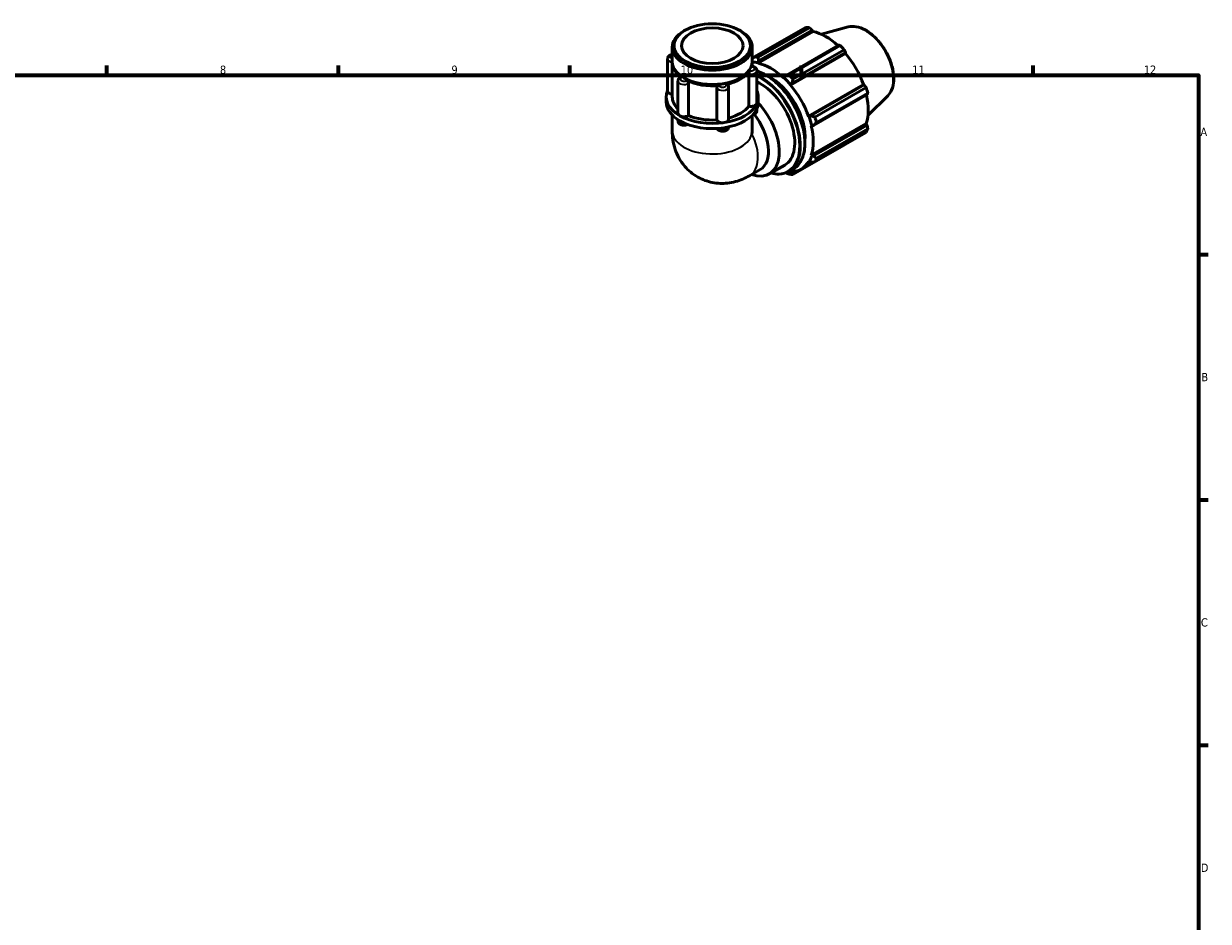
# Model space of a CAD drawing. Header units: millimetres. Extents: x 0 to 908, y 0 to 899.
# Tile 5 of 5: x 465 to 824, y 318 to 590. Entities that reach past the tile are written whole.
import ezdxf

# ---------------------------------------------------------------- set-up
doc = ezdxf.new("R2010")
doc.units = ezdxf.units.MM
for name, color, linetype, lineweight in [('Border (ISO)', 7, 'Continuous', 70), ('Visible (ISO)', 7, 'Continuous', 50), ('Visible Narrow (ISO)', 7, 'Continuous', 35)]:
    doc.layers.add(name, color=color, linetype=linetype, lineweight=lineweight)
doc.styles.add('Note Text (ISO)', font='tahoma.ttf')

# ---------------------------------------------------------------- blocks, each defined once
blk = doc.blocks.new('Borders Default Border')
at = {"layer": 'Border (ISO)'}
for p, q in [((490.58, 574), (490.58, 576.9)), ((560.67, 574), (560.67, 576.9)), ((630.75, 574), (630.75, 576.9)), ((700.83, 574), (700.83, 576.9)), ((770.92, 574), (770.92, 576.9)), ((821, 519.75), (823.9, 519.75)), ((821, 445.5), (823.9, 445.5)), ((821, 371.25), (823.9, 371.25))]:
    blk.add_line(p, q, dxfattribs=at)
at = {"layer": 'Border (ISO)', "flags": 128}
blk.add_lwpolyline([(20, 20), (20, 574), (821, 574), (821, 20), (20, 20)], dxfattribs=at)
at = {"layer": 'Border (ISO)', "color": 232, "true_color": 0xca0064, "char_height": 2.5, "attachment_point": 7, "style": 'Note Text (ISO)'}
for s, insert in [('8', (524.81, 574.34)), ('9', (594.88, 574.35)), ('10', (664.29, 574.35)), ('11', (734.37, 574.4)), ('12', (804.46, 574.4)), ('A', (821.59, 555.62)), ('B', (821.89, 481.37)), ('C', (821.73, 407.08)), ('D', (821.73, 332.88))]:
    blk.add_mtext(s, dxfattribs=dict(at, insert=insert))

msp = doc.modelspace()

# ---------------------------------------------------------------- linework, layer by layer
at = {"layer": 'Visible (ISO)'}
for p, q in [((686.518, 579.536), (702.041, 588.475)), ((703.244, 588.358), (687.722, 579.419)), ((714.979, 588.581), (706.859, 586.379)), ((665.63, 587.611), (665.233, 587.381)), ((682.028, 587.611), (682.425, 587.381)), ((687.707, 577.614), (704.371, 587.21)), ((687.858, 578.301), (704.112, 587.661)), ((704.112, 587.661), (704.371, 587.21)), ((661.719, 578.157), (661.719, 582.469)), ((685.939, 578.157), (685.939, 582.469)), ((712.073, 583.076), (695.819, 573.716)), ((697.059, 574.042), (712.582, 582.981)), ((713.786, 581.711), (698.263, 572.772)), ((660.315, 578.959), (660.315, 569.197)), ((661.719, 567.392), (661.719, 577.748)), ((686.477, 579.483), (685.939, 579.173)), ((685.939, 578.942), (686.155, 579.066)), ((685.939, 576.67), (685.939, 577.748)), ((687.666, 577.79), (687.858, 578.301)), ((687.707, 577.614), (687.666, 577.79)), ((697.484, 570.995), (714.148, 580.591)), ((697.951, 571.468), (714.205, 580.828)), ((714.205, 580.828), (714.148, 580.591)), ((684.926, 564.6), (684.926, 574.361)), ((687.343, 575.349), (687.343, 565.587)), ((663.449, 572.223), (663.449, 562.461)), ((665.588, 573.038), (665.233, 573.244)), ((666.643, 571.54), (666.643, 561.779)), ((675.178, 560.462), (675.178, 570.223)), ((678.78, 570.418), (678.78, 560.656)), ((682.07, 573.038), (682.425, 573.244)), ((695.461, 573.301), (695.419, 573.173)), ((695.819, 573.716), (695.461, 573.301)), ((697.484, 570.995), (697.548, 571.1)), ((697.548, 571.1), (697.951, 571.468)), ((702.938, 561.55), (719.601, 571.146)), ((719.834, 571.078), (703.58, 561.718)), ((704.866, 561.336), (720.389, 570.275)), ((719.601, 571.146), (719.834, 571.078)), ((659.902, 565.839), (659.902, 567.392)), ((687.756, 565.839), (687.756, 567.392)), ((704.463, 558.745), (720.717, 568.105)), ((720.887, 568.596), (705.365, 559.657)), ((726.952, 567.789), (720.972, 561.872)), ((687.343, 563.901), (687.343, 563.333)), ((661.719, 561.878), (661.719, 557.134)), ((663.449, 560.492), (663.449, 560.207)), ((685.939, 561.878), (685.939, 558.042)), ((703.06, 561.553), (702.938, 561.55)), ((703.58, 561.718), (703.06, 561.553)), ((703.793, 549.753), (720.457, 559.349)), ((703.793, 558.669), (703.925, 558.642)), ((703.925, 558.642), (704.463, 558.745)), ((720.717, 558.9), (704.463, 549.54)), ((720.389, 556.695), (704.866, 547.756)), ((705.365, 548.861), (720.887, 557.8)), ((720.457, 559.349), (720.717, 558.9)), ((698.263, 543.924), (713.786, 552.863)), ((703.925, 549.629), (703.793, 549.753)), ((704.463, 549.54), (703.925, 549.629)), ((685.142, 543.581), (688.336, 545.421)), ((691.083, 544.101), (695.75, 546.788)), ((697.144, 544.891), (698.247, 545.526)), ((700.613, 545.538), (704.341, 547.685)), ((702.938, 547.858), (703.06, 547.714)), ((703.06, 547.714), (703.58, 547.584)), ((697.548, 544.515), (697.484, 544.693)), ((697.951, 544.317), (697.548, 544.515)), ((698.915, 544.872), (697.951, 544.317))]:
    msp.add_line(p, q, dxfattribs=at)
for major_axis in [(11.551, 0), (9.316, 0)]:
    msp.add_ellipse((673.829, 582.926), major_axis=major_axis, ratio=0.5758617, dxfattribs=at)
for centre, major_axis, ratio, start_param, end_param in [((707.913, 570.669), (-9.731, 16.898), 0.5780931, 5.8451561, 5.9396837), ((673.829, 582.469), (-12.11, 0), 0.5758617, 5.5016397, 10.2063236), ((708.227, 570.85), (9.05, -15.715), 0.5780931, 2.0696433, 2.6635608), ((707.913, 570.669), (9.731, -16.898), 0.5780931, 1.9181653, 2.0126929), ((673.829, 577.748), (-12.11, 0), 0.5758617, 6.2538732, 6.9785531), ((673.829, 578.157), (-12.11, 0), 0.5758617, 0, 3.1415927), ((673.829, 577.748), (12.11, 0), 0.5758617, 6.1114163, 6.3124974), ((691.563, 561.254), (-9.147, 15.884), 0.5780931, 5.8051535, 5.9488368), ((692.39, 561.73), (-9.731, 16.898), 0.5780931, 5.8451561, 5.9396837), ((691.563, 561.254), (-9.05, 15.715), 0.5780931, 5.1942882, 5.8051535), ((708.227, 570.85), (9.05, -15.715), 0.5780931, 1.2672974, 1.8781627), ((673.829, 577.748), (12.11, 0), 0.5758617, 5.0642188, 5.9313555), ((692.39, 561.73), (-9.731, 16.898), 0.5780931, 5.059758, 5.1542856), ((673.829, 577.748), (11.61, 0), 0.5758617, 3.9231383, 5.5016397), ((673.829, 577.748), (-12.11, 0), 0.5758617, 0.8754286, 1.7425653), ((688.452, 559.462), (7.298, -12.674), 0.5780931, 0, 2.4655674), ((691.563, 561.254), (7.298, -12.674), 0.5780931, 0.6899005, 2.4516921), ((691.563, 561.254), (9.147, -15.884), 0.5780931, 1.8781627, 2.0526956), ((691.563, 561.254), (-9.05, 15.715), 0.5780931, 4.4088901, 5.0197553), ((707.913, 570.669), (9.731, -16.898), 0.5780931, 1.1327672, 1.2272947), ((673.829, 567.392), (-13.927, 0), 0.5758617, 6.0391476, 7.0685835), ((662.131, 569.197), (-1.817, 0), 0.5758617, 0, 1.3416347), ((673.829, 567.392), (-12.11, 0), 0.5758617, 0, 0.5411696), ((673.829, 567.392), (13.927, 0), 0.5758617, 6.0213859, 6.527223), ((708.227, 570.85), (9.05, -15.715), 0.5780931, 0.4818993, 1.0759774), ((673.829, 565.839), (-13.927, 0), 0.5758617, 0, 0.7853982), ((673.829, 567.392), (13.927, 0), 0.5758617, 4.9741884, 6.0213859), ((673.829, 565.839), (13.927, 0), 0.5758617, 4.9741884, 6.0213859), ((673.829, 567.392), (12.11, 0), 0.5758617, 5.1335486, 5.8712449), ((685.526, 565.587), (1.817, 0), 0.5758617, 4.3755191, 6.0213859), ((683.785, 556.775), (7.298, -12.674), 0.5780931, 5.6879997, 8.2482642), ((673.829, 565.839), (13.927, 0), 0.5758617, 6.0213859, 6.2831853), ((685.526, 565.587), (1.817, 0), 0.5758617, 6.0213859, 6.2831853), ((665.266, 562.461), (-1.817, 0), 0.5758617, 0, 0.7853982), ((665.266, 562.461), (-1.817, 0), 0.5758617, 0.7853982, 2.431265), ((673.829, 567.392), (13.927, 0), 0.5758617, 3.9269908, 4.9741884), ((673.829, 565.839), (13.927, 0), 0.5758617, 3.9269908, 4.9741884), ((673.829, 567.392), (12.11, 0), 0.5758617, 4.0771318, 4.8240474), ((676.963, 560.656), (-1.817, 0), 0.5758617, 0.1867289, 1.8325957), ((676.963, 560.656), (1.817, 0), 0.5758617, 4.9741884, 6.2831853), ((682.293, 555.915), (6.043, -10.494), 0.5780931, 0, 1.8495576), ((691.563, 561.254), (9.147, -15.884), 0.5780931, 1.0927645, 1.2672974), ((692.39, 561.73), (-9.731, 16.898), 0.5780931, 4.2743598, 4.3688874), ((673.829, 551.041), (-8.571, -14.827), 0.5769785, 2.234637, 2.3571613), ((691.563, 561.254), (-9.05, 15.715), 0.5780931, 3.6234919, 4.2343571), ((707.913, 570.669), (9.731, -16.898), 0.5780931, 0.347369, 0.4418966), ((691.563, 561.254), (9.147, -15.884), 0.5780931, 0.3073663, 0.4818993), ((692.39, 561.73), (9.731, -16.898), 0.5780931, 0.347369, 0.4418966), ((691.563, 561.254), (9.05, -15.715), 0.5780931, 5.9796864, 6.5905516), ((691.563, 561.254), (9.147, -15.884), 0.5780931, 5.8879769, 5.9796864), ((692.39, 561.73), (9.731, -16.898), 0.5780931, 5.8451561, 5.9396837)]:
    msp.add_ellipse(centre, major_axis=major_axis, ratio=ratio, start_param=start_param, end_param=end_param, dxfattribs=at)
for points, weights in [([(704.112, 587.661), (703.689, 588.003), (703.244, 588.358)], [1.00441573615, 1.00261475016, 1]), ([(712.582, 582.981), (712.324, 583.031), (712.073, 583.076)], [1, 1.00261475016, 1.00441573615]), ([(714.205, 580.828), (714.001, 581.262), (713.786, 581.711)], [1.00441573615, 1.00261475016, 1]), ([(686.518, 579.536), (686.221, 579.153), (685.939, 578.785)], [1.01913302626, 1.01502345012, 1.01049676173]), ([(687.858, 578.301), (687.786, 578.845), (687.722, 579.419)], [1.00702114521, 1.01347273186, 1.01913302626]), ([(697.059, 574.042), (696.421, 573.873), (695.819, 573.716)], [1.01913302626, 1.01347273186, 1.00702114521]), ([(697.951, 571.468), (698.099, 572.104), (698.263, 572.772)], [1.00702114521, 1.01347273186, 1.01913302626]), ([(720.389, 570.275), (720.107, 570.685), (719.834, 571.078)], [1, 1.00261475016, 1.00441573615]), ([(720.717, 568.105), (720.802, 568.346), (720.887, 568.596)], [1.00441573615, 1.00261475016, 1]), ([(704.866, 561.336), (704.205, 561.528), (703.58, 561.718)], [1.01913302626, 1.01347273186, 1.00702114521]), ([(704.463, 558.745), (704.899, 559.188), (705.365, 559.657)], [1.00702114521, 1.01347273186, 1.01913302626]), ([(720.887, 557.8), (720.802, 558.362), (720.717, 558.9)], [1, 1.00261475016, 1.00441573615]), ([(713.786, 552.863), (713.797, 552.884), (713.808, 552.905)], [1, 1.00013162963, 1.00026119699]), ([(705.365, 548.861), (704.899, 549.204), (704.463, 549.54)], [1.01913302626, 1.01347273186, 1.00702114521]), ([(703.58, 547.584), (704.205, 547.665), (704.866, 547.756)], [1.00702114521, 1.01347273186, 1.01913302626]), ([(696.094, 544.415), (696.566, 544.229), (697.059, 544.041)], [1.00988801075, 1.01474797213, 1.01913302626]), ([(698.263, 543.924), (698.099, 544.122), (697.951, 544.317)], [1.01913302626, 1.01347273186, 1.00702114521])]:
    msp.add_rational_spline(points, weights, degree=2, dxfattribs=at)
for points, knots in [([(714.979, 588.581), (715.73, 588.785), (716.543, 588.81), (718.282, 588.523), (719.213, 588.181), (721.086, 587.153), (722.026, 586.453), (723.798, 584.782), (724.63, 583.81), (726.105, 581.696), (726.749, 580.555), (727.791, 578.211), (728.188, 577.008), (728.692, 574.652), (728.799, 573.498), (728.694, 571.352), (728.482, 570.357), (727.814, 568.84), (727.429, 568.261), (726.952, 567.789)], [5.6508865, 5.6508865, 5.6508865, 5.6508865, 5.9414672, 5.9414672, 6.2600776, 6.2600776, 6.59097, 6.59097, 6.9211718, 6.9211718, 7.2498571, 7.2498571, 7.5786217, 7.5786217, 7.9089938, 7.9089938, 8.2396148, 8.2396148, 8.4901479, 8.4901479, 8.4901479, 8.4901479]), ([(660.315, 578.959), (660.315, 579.087), (660.338, 579.215), (660.425, 579.457), (660.491, 579.57), (660.661, 579.786), (660.771, 579.883), (661.038, 580.066), (661.201, 580.141), (661.484, 580.233), (661.6, 580.261), (661.719, 580.28)], [3.9269908, 3.9269908, 3.9269908, 3.9269908, 4.130731, 4.130731, 4.3518433, 4.3518433, 4.6269323, 4.6269323, 4.9831898, 4.9831898, 5.2226857, 5.2226857, 5.2226857, 5.2226857]), ([(684.926, 574.361), (684.926, 574.436), (684.933, 574.519), (684.96, 574.696), (684.98, 574.789), (685.031, 574.97), (685.06, 575.057), (685.124, 575.212), (685.157, 575.28), (685.193, 575.337), (685.195, 575.341), (685.197, 575.344)], [0.11459256, 0.11459256, 0.11459256, 0.11459256, 0.14190665, 0.14190665, 0.17026191, 0.17026191, 0.198685, 0.198685, 0.22711526, 0.22711526, 0.22918475, 0.22918475, 0.22918475, 0.22918475]), ([(685.761, 576.556), (685.776, 576.606), (685.79, 576.642), (685.811, 576.679), (685.819, 576.687), (685.826, 576.686)], [0.229058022, 0.229058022, 0.229058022, 0.229058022, 0.255395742, 0.255395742, 0.274544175, 0.274544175, 0.274544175, 0.274544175]), ([(685.826, 576.686), (685.963, 576.67), (686.098, 576.643), (686.36, 576.565), (686.488, 576.515), (686.732, 576.385), (686.848, 576.305), (687.061, 576.105), (687.157, 575.983), (687.289, 575.713), (687.33, 575.571), (687.342, 575.398), (687.343, 575.374), (687.343, 575.349)], [5.6970392, 5.6970392, 5.6970392, 5.6970392, 5.971348, 5.971348, 6.2456569, 6.2456569, 6.5199657, 6.5199657, 6.7942746, 6.7942746, 7.0291661, 7.0291661, 7.0685835, 7.0685835, 7.0685835, 7.0685835]), ([(687.343, 575.281), (687.573, 575.207), (687.805, 575.125), (689.32, 574.533), (690.627, 573.775), (693.167, 571.826), (694.4, 570.635), (696.666, 567.943), (697.699, 566.443), (699.464, 563.286), (700.195, 561.629), (701.284, 558.32), (701.641, 556.67), (701.94, 553.538), (701.882, 552.057), (701.347, 549.418), (700.871, 548.259), (699.666, 546.571), (699.006, 545.963), (698.247, 545.526)], [6.0660125, 6.0660125, 6.0660125, 6.0660125, 6.124458, 6.124458, 6.4470627, 6.4470627, 6.7701575, 6.7701575, 7.0927172, 7.0927172, 7.4150731, 7.4150731, 7.7376951, 7.7376951, 8.0608475, 8.0608475, 8.3830622, 8.3830622, 8.6413135, 8.6413135, 8.6413135, 8.6413135]), ([(663.449, 572.223), (663.449, 572.33), (663.466, 572.437), (663.525, 572.637), (663.568, 572.729), (663.671, 572.896), (663.73, 572.97), (663.858, 573.102), (663.926, 573.159), (664.069, 573.26), (664.143, 573.305), (664.22, 573.343)], [3.92699082, 3.92699082, 3.92699082, 3.92699082, 4.09718182, 4.09718182, 4.26737282, 4.26737282, 4.43756381, 4.43756381, 4.60775481, 4.60775481, 4.77794581, 4.77794581, 4.77794581, 4.77794581]), ([(664.22, 573.343), (664.256, 573.361), (664.298, 573.367), (664.398, 573.353), (664.457, 573.329), (664.522, 573.286), (664.526, 573.283), (664.531, 573.28)], [0.174244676, 0.174244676, 0.174244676, 0.174244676, 0.198685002, 0.198685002, 0.227115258, 0.227115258, 0.22918475, 0.22918475, 0.22918475, 0.22918475]), ([(666.07, 572.393), (666.138, 572.361), (666.205, 572.316), (666.339, 572.202), (666.403, 572.132), (666.513, 571.978), (666.558, 571.895), (666.621, 571.728), (666.639, 571.644), (666.643, 571.557), (666.643, 571.549), (666.643, 571.54)], [0.22905802, 0.22905802, 0.22905802, 0.22905802, 0.25539574, 0.25539574, 0.28382728, 0.28382728, 0.31224841, 0.31224841, 0.34060196, 0.34060196, 0.34365132, 0.34365132, 0.34365132, 0.34365132]), ([(675.178, 570.223), (675.178, 570.298), (675.195, 570.373), (675.263, 570.518), (675.314, 570.587), (675.444, 570.709), (675.522, 570.76), (675.693, 570.837), (675.785, 570.863), (675.885, 570.875), (675.892, 570.876), (675.899, 570.877)], [0.11459256, 0.11459256, 0.11459256, 0.11459256, 0.14190665, 0.14190665, 0.17026191, 0.17026191, 0.198685, 0.198685, 0.22711526, 0.22711526, 0.22918475, 0.22918475, 0.22918475, 0.22918475]), ([(678.002, 571.201), (678.085, 571.219), (678.166, 571.223), (678.325, 571.207), (678.4, 571.183), (678.528, 571.109), (678.579, 571.059), (678.615, 570.998)], [0.229058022, 0.229058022, 0.229058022, 0.229058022, 0.255395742, 0.255395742, 0.283827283, 0.283827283, 0.311896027, 0.311896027, 0.311896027, 0.311896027]), ([(678.615, 570.998), (678.635, 570.965), (678.654, 570.931), (678.688, 570.86), (678.703, 570.823), (678.73, 570.746), (678.742, 570.707), (678.76, 570.626), (678.768, 570.585), (678.777, 570.502), (678.78, 570.46), (678.78, 570.418)], [0.45133817, 0.45133817, 0.45133817, 0.45133817, 0.51815017, 0.51815017, 0.58496217, 0.58496217, 0.65177417, 0.65177417, 0.71858616, 0.71858616, 0.78539816, 0.78539816, 0.78539816, 0.78539816]), ([(687.343, 563.333), (687.343, 563.205), (687.319, 563.077), (687.232, 562.835), (687.167, 562.722), (686.996, 562.506), (686.887, 562.409), (686.619, 562.226), (686.457, 562.151), (686.225, 562.076), (686.162, 562.058), (686.097, 562.043)], [0.7853982, 0.7853982, 0.7853982, 0.7853982, 0.9891383, 0.9891383, 1.2102506, 1.2102506, 1.4853396, 1.4853396, 1.8415971, 1.8415971, 1.9737024, 1.9737024, 1.9737024, 1.9737024]), ([(666.313, 559.087), (666.21, 559.035), (666.104, 558.993), (665.807, 558.902), (665.612, 558.868), (665.22, 558.846), (665.023, 558.857), (664.639, 558.923), (664.451, 558.978), (664.097, 559.143), (663.931, 559.251), (663.675, 559.518), (663.576, 559.663), (663.473, 559.951), (663.449, 560.079), (663.449, 560.207)], [1.6355558, 1.6355558, 1.6355558, 1.6355558, 1.8642667, 1.8642667, 2.2575447, 2.2575447, 2.6458325, 2.6458325, 3.0367639, 3.0367639, 3.4230192, 3.4230192, 3.7228307, 3.7228307, 3.9269908, 3.9269908, 3.9269908, 3.9269908]), ([(661.719, 557.134), (661.719, 555.399), (661.941, 553.53), (663.177, 549.844), (664.1, 548.044), (666.563, 545.162), (667.904, 544.029), (670.803, 542.382), (672.324, 541.833), (675.419, 541.22), (676.98, 541.188), (680.137, 541.526), (681.674, 541.972), (683.786, 542.852), (684.485, 543.203), (685.142, 543.581)], [3.1415927, 3.1415927, 3.1415927, 3.1415927, 3.4557519, 3.4557519, 3.7265194, 3.7265194, 3.9322993, 3.9322993, 4.1225797, 4.1225797, 4.3270612, 4.3270612, 4.5754459, 4.5754459, 4.712389, 4.712389, 4.712389, 4.712389]), ([(678.778, 558.342), (678.772, 558.234), (678.75, 558.128), (678.669, 557.904), (678.604, 557.791), (678.433, 557.574), (678.323, 557.478), (678.056, 557.295), (677.894, 557.22), (677.538, 557.104), (677.343, 557.068), (676.952, 557.041), (676.755, 557.049), (676.369, 557.11), (676.18, 557.162), (675.824, 557.321), (675.656, 557.426), (675.425, 557.655), (675.349, 557.751), (675.287, 557.863)], [0.8170581, 0.8170581, 0.8170581, 0.8170581, 0.9891383, 0.9891383, 1.2102506, 1.2102506, 1.4853396, 1.4853396, 1.8415971, 1.8415971, 2.2347579, 2.2347579, 2.6232489, 2.6232489, 3.0137903, 3.0137903, 3.4018433, 3.4018433, 3.6205825, 3.6205825, 3.6205825, 3.6205825]), ([(697.144, 544.891), (696.237, 544.369), (695.191, 544.092), (693.275, 544.056), (692.446, 544.167), (691.597, 544.397)], [2.3581282, 2.3581282, 2.3581282, 2.3581282, 2.66664762, 2.66664762, 2.88363598, 2.88363598, 2.88363598, 2.88363598])]:
    msp.add_open_spline(points, degree=3, knots=knots, dxfattribs=at)
at = {"layer": 'Visible Narrow (ISO)'}
for centre, major_axis, ratio, start_param, end_param in [((720.05, 577.658), (-6.056, 10.516), 0.5780931, 3.2927583, 6.1320197), ((662.131, 578.959), (-1.817, 0), 0.5758617, 0, 1.3442175), ((662.131, 579.553), (-1.09, 0), 0.5758617, 5.1006743, 7.4656963), ((685.526, 575.349), (1.817, 0), 0.5758617, 4.3755191, 6.2831853), ((685.526, 575.943), (1.09, 0), 0.5758617, 4.4055744, 7.6371974), ((689.781, 560.228), (8.466, -14.702), 0.5780931, 0, 2.5628127), ((688.678, 559.592), (8.466, -14.702), 0.5780931, 0, 2.4696636), ((665.266, 572.223), (-1.817, 0), 0.5758617, 0, 2.431265), ((665.266, 572.817), (-1.09, 0), 0.5758617, 5.4527719, 8.684395), ((676.963, 570.418), (-1.817, 0), 0.5758617, 0.1867289, 3.1415927), ((676.963, 571.012), (1.09, 0), 0.5758617, 3.3583768, 6.5899999), ((688.452, 559.462), (8.306, -14.424), 0.5780931, 5.7854001, 8.7356726), ((685.526, 563.333), (1.817, 0), 0.5758617, 5.2344555, 6.2831853), ((665.266, 560.207), (-1.817, 0), 0.5758617, 0, 1.9452832), ((673.829, 557.134), (12.11, 0), 0.5758617, 3.1415927, 6.160661), ((676.963, 558.402), (1.817, 0), 0.5758617, 3.6752604, 6.2257337), ((679.099, 554.076), (6.043, -10.494), 0.5780931, 0, 1.4502057)]:
    msp.add_ellipse(centre, major_axis=major_axis, ratio=ratio, start_param=start_param, end_param=end_param, dxfattribs=at)

# ---------------------------------------------------------------- block references
msp.add_blockref('Borders Default Border', (0, 0))

doc.saveas('drawing.dxf')
